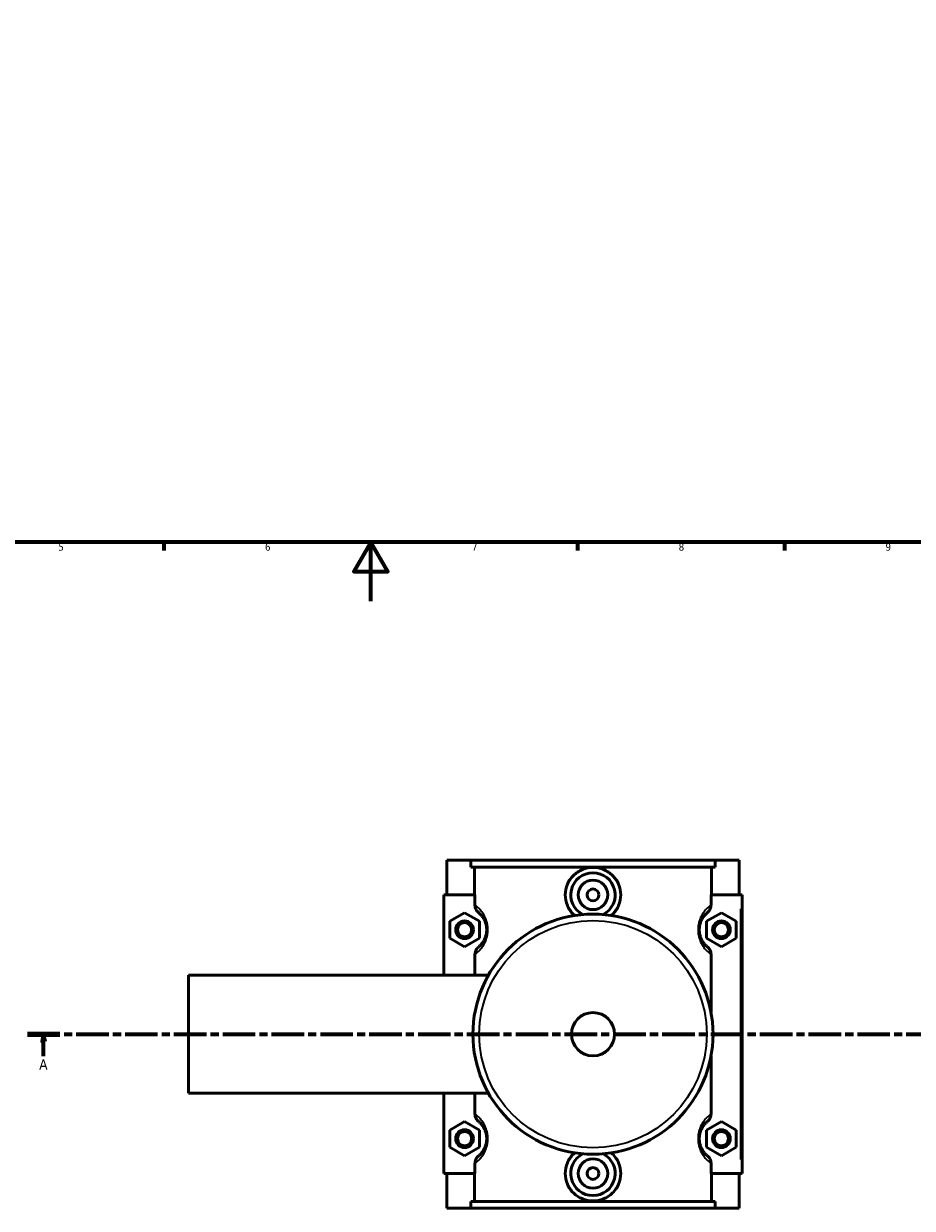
# Model space of a CAD drawing. Header units: millimetres. Extents: x 0 to 950, y -206 to 1211.
# Tile 2 of 7: x 303 to 604, y -206 to 196. Entities that reach past the tile are written whole.
import ezdxf

# ---------------------------------------------------------------- set-up
doc = ezdxf.new("R2010")
doc.units = ezdxf.units.MM
doc.linetypes.add('CHAIN', pattern=[0.3543, 0.2362, -0.0295, 0.0591, -0.0295])
for name, color, linetype, lineweight in [('Border (ISO)', 7, 'Continuous', 70), ('Section Line (ISO)', 7, 'CHAIN', 70), ('Visible (ISO)', 7, 'Continuous', 50), ('Visible Narrow (ISO)', 7, 'Continuous', 35)]:
    doc.layers.add(name, color=color, linetype=linetype, lineweight=lineweight)
doc.styles.add('Label Text (ISO)', font='tahoma.ttf')
doc.styles.add('Note Text (ISO)', font='tahoma.ttf')

# ---------------------------------------------------------------- blocks, each defined once
blk = doc.blocks.new('Borders Default Border')
at = {"layer": 'Border (ISO)'}
for p, q in [((350.42, 20), (350.42, 17.1)), ((490.58, 20), (490.58, 17.1)), ((560.67, 20), (560.67, 17.1))]:
    blk.add_line(p, q, dxfattribs=at)
at = {"layer": 'Border (ISO)', "flags": 128}
for points in [[(20, 20), (20, 574), (821, 574), (821, 20), (20, 20)], [(420.5, 0), (420.5, 20), (414.73, 10), (426.27, 10), (420.5, 20)]]:
    blk.add_lwpolyline(points, dxfattribs=at)
at = {"layer": 'Border (ISO)', "color": 232, "true_color": 0xca0064, "char_height": 2.5, "attachment_point": 7, "style": 'Note Text (ISO)'}
for s, insert in [('5', (314.64, 17.05)), ('6', (384.66, 17.05)), ('7', (454.77, 17.1)), ('8', (524.81, 17.04)), ('9', (594.88, 17.05))]:
    blk.add_mtext(s, dxfattribs=dict(at, insert=insert))
blk = doc.blocks.new('2dTransSection0')
at = {"layer": 'Section Line (ISO)', "linetype": 'CHAIN', "ltscale": 46.681}
blk.add_line((304.2, -146.75), (728.62, -146.75), dxfattribs=at)
at = {"layer": 'Section Line (ISO)', "linetype": 'Continuous', "lineweight": 140}
for p, q in [((304.2, -146.75), (315.14, -146.75)), ((717.68, -146.75), (728.62, -146.75))]:
    blk.add_line(p, q, dxfattribs=at)
at = {"layer": 'Section Line (ISO)', "linetype": 'Continuous'}
for p, q in [((309.67, -146.75), (309.17, -149.25)), ((309.67, -149.25), (309.67, -146.75)), ((310.17, -149.25), (309.67, -146.75)), ((723.15, -146.75), (722.65, -149.25)), ((723.15, -149.25), (723.15, -146.75)), ((723.65, -149.25), (723.15, -146.75)), ((309.17, -149.25), (310.17, -149.25)), ((309.67, -154.16), (309.67, -149.25)), ((722.65, -149.25), (723.65, -149.25)), ((723.15, -154.16), (723.15, -149.25))]:
    blk.add_line(p, q, dxfattribs=at)
at = {"layer": 'Section Line (ISO)', "linetype": 'Continuous', "flags": 128}
for points in [[(310.17, -149.25), (309.67, -146.75), (309.17, -149.25), (310.17, -149.25)], [(723.65, -149.25), (723.15, -146.75), (722.65, -149.25), (723.65, -149.25)]]:
    blk.add_lwpolyline(points, dxfattribs=at)
at = {"layer": 'Section Line (ISO)'}
for points in [[(310.17, -149.25), (309.67, -146.75), (309.17, -149.25), (310.17, -149.25)], [(723.65, -149.25), (723.15, -146.75), (722.65, -149.25), (723.65, -149.25)]]:
    blk.add_solid(points, dxfattribs=at)
at = {"layer": 'Section Line (ISO)', "char_height": 3.5, "attachment_point": 7, "style": 'Label Text (ISO)'}
for insert in [(308.18, -158.75), (721.66, -158.75)]:
    blk.add_mtext('A', dxfattribs=dict(at, insert=insert))

msp = doc.modelspace()

# ---------------------------------------------------------------- linework, layer by layer
at = {"layer": 'Visible (ISO)'}
for p, q in [((446.2812, -87.7542), (446.2812, -99.5542)), ((446.2812, -87.7542), (454.3444, -87.7542)), ((454.3444, -87.7542), (537.218, -87.7542)), ((454.3444, -90.1142), (454.3444, -87.7542)), ((537.218, -87.7542), (537.218, -90.1142)), ((537.218, -87.7542), (545.2812, -87.7542)), ((545.2812, -87.7542), (545.2812, -99.5542)), ((537.218, -90.1142), (454.3444, -90.1142)), ((455.5956, -99.5542), (455.5956, -90.1142)), ((535.9669, -99.5542), (535.9669, -90.1142)), ((455.8045, -99.5542), (445.2812, -99.5542)), ((445.2812, -99.5542), (445.2812, -126.7542)), ((455.8045, -99.5542), (455.8045, -102.9945)), ((535.7579, -102.9945), (535.7579, -99.5542)), ((535.7579, -99.5542), (545.7812, -99.5542)), ((545.7812, -99.5542), (546.2812, -99.5542)), ((546.2812, -193.9542), (546.2812, -99.5542)), ((447.2812, -108.4674), (452.2812, -105.5807)), ((452.2812, -105.5807), (457.2812, -108.4674)), ((539.2812, -105.5807), (534.2812, -108.4674)), ((544.2812, -108.4674), (539.2812, -105.5807)), ((447.2812, -114.2409), (447.2812, -108.4674)), ((457.2812, -108.4674), (457.2812, -114.2409)), ((534.2812, -108.4674), (534.2812, -114.2409)), ((544.2812, -114.2409), (544.2812, -108.4674)), ((452.2812, -117.1277), (447.2812, -114.2409)), ((457.2812, -114.2409), (452.2812, -117.1277)), ((534.2812, -114.2409), (539.2812, -117.1277)), ((539.2812, -117.1277), (544.2812, -114.2409)), ((455.8045, -119.7138), (455.8045, -126.7542)), ((535.7579, -139.2949), (535.7579, -119.7138)), ((358.7812, -166.7542), (358.7812, -126.7542)), ((358.7812, -126.7542), (460.3725, -126.7542)), ((535.7579, -173.7945), (535.7579, -154.2135)), ((358.7812, -166.7542), (460.3725, -166.7542)), ((445.2812, -166.7542), (445.2812, -193.9542)), ((455.8045, -166.7542), (455.8045, -173.7945)), ((447.2812, -179.2674), (452.2812, -176.3807)), ((452.2812, -176.3807), (457.2812, -179.2674)), ((539.2812, -176.3807), (534.2812, -179.2674)), ((544.2812, -179.2674), (539.2812, -176.3807)), ((447.2812, -185.0409), (447.2812, -179.2674)), ((457.2812, -179.2674), (457.2812, -185.0409)), ((534.2812, -179.2674), (534.2812, -185.0409)), ((544.2812, -185.0409), (544.2812, -179.2674)), ((452.2812, -187.9277), (447.2812, -185.0409)), ((457.2812, -185.0409), (452.2812, -187.9277)), ((534.2812, -185.0409), (539.2812, -187.9277)), ((539.2812, -187.9277), (544.2812, -185.0409)), ((455.8045, -190.5138), (455.8045, -193.9542)), ((535.7579, -193.9542), (535.7579, -190.5138)), ((445.2812, -193.9542), (455.8045, -193.9542)), ((446.2812, -193.9542), (446.2812, -205.7542)), ((455.5956, -203.3942), (455.5956, -193.9542)), ((545.7812, -193.9542), (535.7579, -193.9542)), ((535.9669, -203.3942), (535.9669, -193.9542)), ((545.2812, -193.9542), (545.2812, -205.7542)), ((546.2812, -193.9542), (545.7812, -193.9542)), ((537.218, -203.3942), (454.3444, -203.3942)), ((454.3444, -205.7542), (454.3444, -203.3942)), ((537.218, -203.3942), (537.218, -205.7542)), ((454.3444, -205.7542), (446.2812, -205.7542)), ((454.3444, -205.7542), (537.218, -205.7542)), ((545.2812, -205.7542), (537.218, -205.7542))]:
    msp.add_line(p, q, dxfattribs=at)
for centre, radius in [((495.7812, -99.5542), 5), ((495.7812, -99.5542), 2), ((452.2812, -111.3542), 3), ((495.7812, -146.7542), 40.6667), ((539.2812, -111.3542), 3), ((452.2812, -111.3542), 2.4), ((539.2812, -111.3542), 2.4), ((495.7812, -146.7542), 7.32), ((452.2812, -182.1542), 3), ((452.2812, -182.1542), 2.4), ((539.2812, -182.1542), 3), ((539.2812, -182.1542), 2.4), ((495.7812, -193.9542), 5), ((495.7812, -193.9542), 2)]:
    msp.add_circle(centre, radius, dxfattribs=at)
for centre, start, end in [((495.7812, -99.5542), 297.092617, 242.907383), ((495.7812, -193.9542), 117.092617, 62.907383)]:
    msp.add_arc(centre, 7.5, start, end, dxfattribs=at)
for points, knots in [([(489.6057, -106.5586), (489.4511, -106.4257), (489.3024, -106.2889), (488.3249, -105.3273), (487.5972, -104.2838), (486.6285, -101.9872), (486.3878, -100.7337), (486.3878, -98.3747), (486.6285, -97.1211), (487.5972, -94.8245), (488.3249, -93.781), (489.9932, -92.14), (491.0456, -91.4304), (493.3512, -90.4885), (494.6047, -90.2563), (496.9578, -90.2563), (498.2113, -90.4885), (500.5169, -91.4304), (501.5693, -92.14), (503.2375, -93.781), (503.9653, -94.8245), (504.934, -97.1211), (505.1746, -98.3747), (505.1746, -99.5542)], [2.05924328, 2.05924328, 2.05924328, 2.05924328, 2.11954416, 2.11954416, 2.47339705, 2.47339705, 2.82724995, 2.82724995, 3.18110284, 3.18110284, 3.53495574, 3.53495574, 3.88791533, 3.88791533, 4.24087492, 4.24087492, 4.59383451, 4.59383451, 4.94679411, 4.94679411, 5.300647, 5.300647, 5.6544999, 5.6544999, 5.6544999, 5.6544999]), ([(505.1746, -99.5542), (505.1746, -100.7337), (504.934, -101.9872), (503.9653, -104.2838), (503.2375, -105.3273), (502.26, -106.2889), (502.1113, -106.4257), (501.9568, -106.5586)], [0, 0, 0, 0, 0.353852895, 0.353852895, 0.707705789, 0.707705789, 0.768006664, 0.768006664, 0.768006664, 0.768006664]), ([(455.8045, -102.9945), (455.8045, -103.2579), (455.8375, -103.5202), (455.966, -104.0314), (456.0611, -104.2783), (456.3962, -104.9133), (456.6881, -105.2685), (457.0394, -105.5568)], [-0.294556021, -0.294556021, -0.294556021, -0.294556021, -0.215484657, -0.215484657, -0.136336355, -0.136336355, 0, 0, 0, 0]), ([(534.523, -105.5568), (534.7424, -105.3767), (534.9391, -105.1702), (535.2774, -104.7122), (535.4176, -104.4619), (535.6774, -103.8143), (535.7579, -103.4065), (535.7579, -102.9945)], [-0.294268, -0.294268, -0.294268, -0.294268, -0.209193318, -0.209193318, -0.123583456, -0.123583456, 0, 0, 0, 0]), ([(457.0394, -105.5568), (457.0667, -105.5792), (457.0947, -105.6025), (457.3436, -105.8129), (457.6052, -106.0536), (458.0787, -106.588), (458.2739, -106.8308), (458.723, -107.4875), (458.9801, -107.9311), (459.3492, -108.8175), (459.4793, -109.2037), (459.6573, -109.9547), (459.7165, -110.3061), (459.7705, -110.8941), (459.7812, -111.1241), (459.7812, -111.3542), (459.7812, -111.5842), (459.7705, -111.8142), (459.7165, -112.4022), (459.6573, -112.7536), (459.4793, -113.5047), (459.3492, -113.8908), (458.9801, -114.7772), (458.723, -115.2208), (458.2739, -115.8775), (458.0787, -116.1204), (457.6052, -116.6548), (457.3436, -116.8954), (457.0947, -117.1058), (457.0667, -117.1291), (457.0394, -117.1515)], [0.42700659, 0.42700659, 0.42700659, 0.42700659, 0.47744741, 0.47744741, 0.86463503, 0.86463503, 1.11071699, 1.11071699, 1.42288913, 1.42288913, 1.62276424, 1.62276424, 1.77955303, 1.77955303, 1.87754602, 1.87754602, 1.87754602, 1.97553901, 1.97553901, 2.1323278, 2.1323278, 2.33220291, 2.33220291, 2.64437506, 2.64437506, 2.89045701, 2.89045701, 3.27764464, 3.27764464, 3.32808545, 3.32808545, 3.32808545, 3.32808545]), ([(534.523, -117.1515), (534.4957, -117.1291), (534.4677, -117.1058), (534.2188, -116.8954), (533.9573, -116.6547), (533.4838, -116.1203), (533.2885, -115.8775), (532.8394, -115.2208), (532.5823, -114.7772), (532.2133, -113.8908), (532.0831, -113.5047), (531.9051, -112.7536), (531.8459, -112.4022), (531.7919, -111.8142), (531.7812, -111.5842), (531.7812, -111.3542), (531.7812, -111.1241), (531.7919, -110.8941), (531.8459, -110.3061), (531.9051, -109.9547), (532.0831, -109.2037), (532.2133, -108.8175), (532.5823, -107.9311), (532.8394, -107.4875), (533.2885, -106.8308), (533.4838, -106.588), (533.9573, -106.0536), (534.2188, -105.8129), (534.4677, -105.6025), (534.4957, -105.5792), (534.523, -105.5568)], [0.42700646, 0.42700646, 0.42700646, 0.42700646, 0.47745584, 0.47745584, 0.86464106, 0.86464106, 1.11072134, 1.11072134, 1.42289183, 1.42289183, 1.62276585, 1.62276585, 1.77955356, 1.77955356, 1.87754589, 1.87754589, 1.87754589, 1.97553821, 1.97553821, 2.13232593, 2.13232593, 2.33219994, 2.33219994, 2.64437044, 2.64437044, 2.89045071, 2.89045071, 3.27763593, 3.27763593, 3.32808531, 3.32808531, 3.32808531, 3.32808531]), ([(457.0394, -117.1515), (456.82, -117.3316), (456.6233, -117.5381), (456.285, -117.9962), (456.1448, -118.2464), (455.885, -118.8941), (455.8045, -119.3018), (455.8045, -119.7138)], [-0.294268, -0.294268, -0.294268, -0.294268, -0.209193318, -0.209193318, -0.123583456, -0.123583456, 0, 0, 0, 0]), ([(535.7579, -119.7138), (535.7579, -119.4504), (535.725, -119.1882), (535.5965, -118.677), (535.5013, -118.43), (535.1662, -117.795), (534.8743, -117.4399), (534.523, -117.1515)], [-0.294556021, -0.294556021, -0.294556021, -0.294556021, -0.215484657, -0.215484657, -0.136336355, -0.136336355, 0, 0, 0, 0]), ([(455.8045, -173.7945), (455.8045, -174.0579), (455.8375, -174.3202), (455.966, -174.8314), (456.0611, -175.0783), (456.3962, -175.7133), (456.6881, -176.0685), (457.0394, -176.3568)], [-0.294556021, -0.294556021, -0.294556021, -0.294556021, -0.215484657, -0.215484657, -0.136336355, -0.136336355, 0, 0, 0, 0]), ([(457.0394, -176.3568), (457.0667, -176.3792), (457.0947, -176.4025), (457.3436, -176.6129), (457.6052, -176.8536), (458.0787, -177.388), (458.2739, -177.6308), (458.723, -178.2875), (458.9801, -178.7311), (459.3492, -179.6175), (459.4793, -180.0037), (459.6573, -180.7547), (459.7165, -181.1061), (459.7705, -181.6941), (459.7812, -181.9241), (459.7812, -182.1542), (459.7812, -182.3842), (459.7705, -182.6142), (459.7165, -183.2022), (459.6573, -183.5536), (459.4793, -184.3047), (459.3492, -184.6908), (458.9801, -185.5772), (458.723, -186.0208), (458.2739, -186.6775), (458.0787, -186.9203), (457.6052, -187.4548), (457.3436, -187.6954), (457.0947, -187.9058), (457.0667, -187.9291), (457.0394, -187.9515)], [0.42700659, 0.42700659, 0.42700659, 0.42700659, 0.47745266, 0.47745266, 0.86463881, 0.86463881, 1.11071973, 1.11071973, 1.42289087, 1.42289087, 1.62276531, 1.62276531, 1.77955344, 1.77955344, 1.87754602, 1.87754602, 1.87754602, 1.9755386, 1.9755386, 2.13232673, 2.13232673, 2.33220117, 2.33220117, 2.6443723, 2.6443723, 2.89045323, 2.89045323, 3.27763938, 3.27763938, 3.32808544, 3.32808544, 3.32808544, 3.32808544]), ([(534.523, -187.9515), (534.4957, -187.9291), (534.4676, -187.9057), (534.2186, -187.6952), (533.9571, -187.4546), (533.4836, -186.9202), (533.2884, -186.6773), (532.8393, -186.0206), (532.5822, -185.577), (532.2132, -184.6906), (532.0831, -184.3045), (531.9051, -183.5535), (531.8459, -183.2021), (531.7919, -182.6142), (531.7812, -182.3842), (531.7812, -182.1542), (531.7812, -181.9242), (531.7919, -181.6942), (531.8459, -181.1062), (531.9051, -180.7548), (532.0831, -180.0038), (532.2132, -179.6177), (532.5822, -178.7313), (532.8393, -178.2877), (533.2884, -177.631), (533.4836, -177.3882), (533.9571, -176.8538), (534.2186, -176.6131), (534.4676, -176.4026), (534.4957, -176.3793), (534.523, -176.3568)], [0.42649514, 0.42649514, 0.42649514, 0.42649514, 0.47704637, 0.47704637, 0.86420306, 0.86420306, 1.11026328, 1.11026328, 1.42241423, 1.42241423, 1.62227523, 1.62227523, 1.7790502, 1.7790502, 1.87703456, 1.87703456, 1.87703456, 1.97501891, 1.97501891, 2.13179388, 2.13179388, 2.33165488, 2.33165488, 2.64380583, 2.64380583, 2.88986606, 2.88986606, 3.27702275, 3.27702275, 3.32757398, 3.32757398, 3.32757398, 3.32757398]), ([(534.523, -176.3568), (534.7424, -176.1767), (534.9391, -175.9702), (535.2774, -175.5122), (535.4176, -175.2619), (535.6774, -174.6143), (535.7579, -174.2065), (535.7579, -173.7945)], [-0.294268, -0.294268, -0.294268, -0.294268, -0.209193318, -0.209193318, -0.123583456, -0.123583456, 0, 0, 0, 0]), ([(457.0394, -187.9515), (456.82, -188.1316), (456.6233, -188.3381), (456.285, -188.7962), (456.1448, -189.0464), (455.885, -189.6941), (455.8045, -190.1018), (455.8045, -190.5138)], [-0.294268, -0.294268, -0.294268, -0.294268, -0.209193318, -0.209193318, -0.123583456, -0.123583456, 0, 0, 0, 0]), ([(505.1746, -193.9542), (505.1746, -195.1337), (504.934, -196.3872), (503.9653, -198.6838), (503.2375, -199.7273), (501.5693, -201.3684), (500.5169, -202.0779), (498.2113, -203.0199), (496.9578, -203.2521), (494.6047, -203.2521), (493.3512, -203.0199), (491.0456, -202.0779), (489.9932, -201.3684), (488.3249, -199.7273), (487.5972, -198.6838), (486.6285, -196.3872), (486.3878, -195.1337), (486.3878, -193.9542), (486.3878, -192.7747), (486.6285, -191.5211), (487.5972, -189.2245), (488.3249, -188.181), (489.3024, -187.2195), (489.4511, -187.0827), (489.6057, -186.9497)], [2.82724995, 2.82724995, 2.82724995, 2.82724995, 3.18110284, 3.18110284, 3.53495574, 3.53495574, 3.88791533, 3.88791533, 4.24087492, 4.24087492, 4.59383451, 4.59383451, 4.94679411, 4.94679411, 5.300647, 5.300647, 5.6544999, 5.6544999, 5.6544999, 6.00835279, 6.00835279, 6.36220568, 6.36220568, 6.42250656, 6.42250656, 6.42250656, 6.42250656]), ([(501.9568, -186.9497), (502.1113, -187.0827), (502.26, -187.2195), (503.2375, -188.181), (503.9653, -189.2245), (504.934, -191.5211), (505.1746, -192.7747), (505.1746, -193.9542)], [7.713743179, 7.713743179, 7.713743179, 7.713743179, 7.774044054, 7.774044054, 8.127896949, 8.127896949, 8.481749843, 8.481749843, 8.481749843, 8.481749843]), ([(535.7579, -190.5138), (535.7579, -190.2504), (535.725, -189.9882), (535.5965, -189.477), (535.5013, -189.23), (535.1662, -188.595), (534.8743, -188.2399), (534.523, -187.9515)], [-0.294556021, -0.294556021, -0.294556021, -0.294556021, -0.215484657, -0.215484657, -0.136336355, -0.136336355, 0, 0, 0, 0])]:
    msp.add_open_spline(points, degree=3, knots=knots, dxfattribs=at)
at = {"layer": 'Visible Narrow (ISO)'}
msp.add_line((545.7812, -104.2742), (545.7812, -189.2342), dxfattribs=at)
msp.add_circle((495.7812, -146.7542), 38.5253, dxfattribs=at)
for points, knots in [([(456.1864, -119.4231), (456.5075, -119.1681), (456.8813, -118.8444), (457.5746, -118.1222), (457.875, -117.7773), (458.5659, -116.8448), (458.9614, -116.2149), (459.5291, -114.9562), (459.7293, -114.4079), (460.0031, -113.3414), (460.0942, -112.8424), (460.1773, -112.0074), (460.1937, -111.6808), (460.1937, -111.3542), (460.1937, -111.0275), (460.1773, -110.7009), (460.0942, -109.8659), (460.0031, -109.3669), (459.7293, -108.3005), (459.5291, -107.7521), (458.9614, -106.4934), (458.5659, -105.8635), (457.875, -104.931), (457.5746, -104.5862), (456.8813, -103.8639), (456.5075, -103.5402), (456.1864, -103.2852)], [-3.24713221, -3.24713221, -3.24713221, -3.24713221, -2.89045701, -2.89045701, -2.64437506, -2.64437506, -2.33220291, -2.33220291, -2.1323278, -2.1323278, -1.97553901, -1.97553901, -1.87754602, -1.87754602, -1.87754602, -1.77955303, -1.77955303, -1.62276424, -1.62276424, -1.42288913, -1.42288913, -1.11071699, -1.11071699, -0.86463503, -0.86463503, -0.50795984, -0.50795984, -0.50795984, -0.50795984]), ([(535.3761, -103.2852), (535.0549, -103.5402), (534.6811, -103.8639), (533.9878, -104.5862), (533.6874, -104.931), (532.9965, -105.8636), (532.6011, -106.4934), (532.0333, -107.7522), (531.8332, -108.3005), (531.5593, -109.367), (531.4683, -109.866), (531.3851, -110.7009), (531.3687, -111.0275), (531.3687, -111.3542), (531.3687, -111.6808), (531.3851, -112.0074), (531.4683, -112.8424), (531.5593, -113.3414), (531.8332, -114.4079), (532.0333, -114.9562), (532.6011, -116.2149), (532.9965, -116.8448), (533.6874, -117.7773), (533.9878, -118.1221), (534.6811, -118.8444), (535.0549, -119.1681), (535.3761, -119.4231)], [-3.24713207, -3.24713207, -3.24713207, -3.24713207, -2.89045071, -2.89045071, -2.64437044, -2.64437044, -2.33219994, -2.33219994, -2.13232593, -2.13232593, -1.97553821, -1.97553821, -1.87754589, -1.87754589, -1.87754589, -1.77955356, -1.77955356, -1.62276585, -1.62276585, -1.42289183, -1.42289183, -1.11072134, -1.11072134, -0.86464106, -0.86464106, -0.5079597, -0.5079597, -0.5079597, -0.5079597]), ([(456.1864, -190.2231), (456.5075, -189.9681), (456.8813, -189.6444), (457.5746, -188.9221), (457.875, -188.5773), (458.5659, -187.6448), (458.9614, -187.0149), (459.5291, -185.7562), (459.7293, -185.2079), (460.0031, -184.1414), (460.0942, -183.6424), (460.1773, -182.8074), (460.1937, -182.4808), (460.1937, -182.1542), (460.1937, -181.8275), (460.1773, -181.5009), (460.0942, -180.6659), (460.0031, -180.1669), (459.7293, -179.1005), (459.5291, -178.5522), (458.9614, -177.2934), (458.5659, -176.6635), (457.875, -175.731), (457.5746, -175.3862), (456.8813, -174.6639), (456.5075, -174.3402), (456.1864, -174.0852)], [-3.2471322, -3.2471322, -3.2471322, -3.2471322, -2.89045323, -2.89045323, -2.6443723, -2.6443723, -2.33220117, -2.33220117, -2.13232673, -2.13232673, -1.9755386, -1.9755386, -1.87754602, -1.87754602, -1.87754602, -1.77955344, -1.77955344, -1.62276531, -1.62276531, -1.42289087, -1.42289087, -1.11071973, -1.11071973, -0.86463881, -0.86463881, -0.50795983, -0.50795983, -0.50795983, -0.50795983]), ([(535.3761, -174.0852), (535.0548, -174.3403), (534.681, -174.664), (533.9875, -175.3865), (533.6872, -175.7313), (532.9964, -176.6638), (532.6009, -177.2937), (532.0333, -178.5524), (531.8331, -179.1007), (531.5593, -180.1671), (531.4682, -180.6661), (531.3851, -181.501), (531.3687, -181.8276), (531.3687, -182.1542), (531.3687, -182.4808), (531.3851, -182.8074), (531.4682, -183.6423), (531.5593, -184.1412), (531.8331, -185.2077), (532.0333, -185.7559), (532.6009, -187.0146), (532.9964, -187.6445), (533.6872, -188.577), (533.9875, -188.9219), (534.681, -189.6443), (535.0548, -189.9681), (535.3761, -190.2231)], [-3.24662075, -3.24662075, -3.24662075, -3.24662075, -2.88986606, -2.88986606, -2.64380583, -2.64380583, -2.33165488, -2.33165488, -2.13179388, -2.13179388, -1.97501891, -1.97501891, -1.87703456, -1.87703456, -1.87703456, -1.7790502, -1.7790502, -1.62227523, -1.62227523, -1.42241423, -1.42241423, -1.11026328, -1.11026328, -0.86420306, -0.86420306, -0.50744837, -0.50744837, -0.50744837, -0.50744837])]:
    msp.add_open_spline(points, degree=3, knots=knots, dxfattribs=at)

# ---------------------------------------------------------------- block references
msp.add_blockref('Borders Default Border', (0, 0))
at = {"layer": 'Section Line (ISO)'}
msp.add_blockref('2dTransSection0', (0, 0), dxfattribs=at)

doc.saveas('drawing.dxf')
